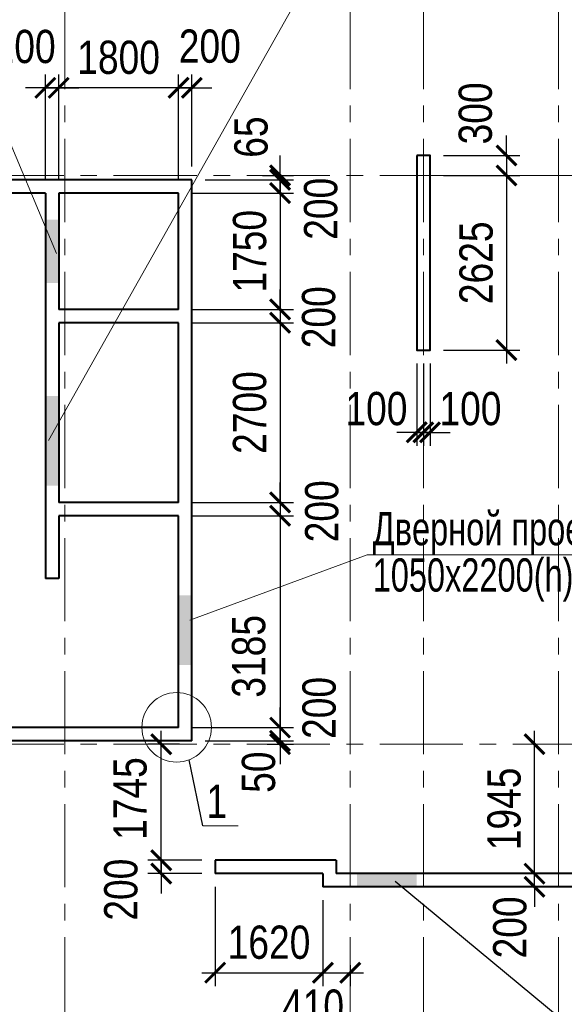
# Model space of a CAD drawing. Extents: x -8631841 to -8525813, y 4017860 to 4564755.
# Tile 39 of 112: x -8566828 to -8558645, y 4211770 to 4226572. Entities that reach past the tile are written whole.
import ezdxf

# ---------------------------------------------------------------- set-up
doc = ezdxf.new("R2010")
doc.units = 0
doc.header["$LTSCALE"] = 1000
doc.header["$MEASUREMENT"] = 0
doc.linetypes.add('CENTER', pattern=[2, 1.25, -0.25, 0.25, -0.25])
for name, color, linetype, lineweight in [('CК-400-Т(двери)', 7, 'Continuous', 20), ('СК-040-С(тены)', 12, 'Continuous', 40), ('СК-043-С-ПИЛОНЫ', 5, 'Continuous', 40), ('СК-100-О(си)', 7, 'CENTER', 15), ('СК-110-О-РАЗМЕРЫ', 7, 'Continuous', 15), ('СК-300-Р(азмеры)', 7, 'Continuous', 20), ('СК-343-Р-КОЛОННЫ', 7, 'Continuous', 13), ('СК-400-Т(екст)', 7, 'Continuous', 20), ('СК-600-Ш(триховка', 7, 'Continuous', 15)]:
    doc.layers.add(name, color=color, linetype=linetype, lineweight=lineweight)
doc.styles.add('RUSS', font='arial.ttf', dxfattribs={"width": 0.8})
doc.dimstyles.new('100-200', dxfattribs={"dimscale": 0, "dimtxt": 500, "dimasz": 300, "dimexe": 200, "dimexo": 200, "dimgap": 200, "dimtad": 1, "dimdec": 0, "dimzin": 0, "dimdsep": 46, "dimtxsty": 'RUSS', "dimblk": 'ARCHTICK', "dimcen": 0.096, "dimdle": 200, "dimclrd": 7, "dimclre": 7, "dimclrt": 256, "dimadec": 0, "dimazin": 0, "dimtfac": 1, "dimtdec": 0, "dimtmove": 2, "dimatfit": 3, "dimldrblk": 'OBLIQUE', "dimfxl": 1, "dimtolj": 1, "dimtzin": 0, "dimarcsym": 0})

# ---------------------------------------------------------------- blocks, each defined once
blk = doc.blocks.new('оси')
at = {"layer": 'СК-100-О(си)'}
for p, q in [((-7420, 18534.9), (-7420, -7257.5)), ((-3130, 18534.9), (-3130, -6395.3)), ((-2030, 18534.9), (-2030, -6395.3)), ((0, 18534.9), (0, -7257.5)), ((-46685.3, 15985), (6554.2, 15985)), ((-46685.3, 7435), (6554.2, 7435))]:
    blk.add_line(p, q, dxfattribs=at)
blk = doc.blocks.new('A$C858fb3ef')
at = {"layer": 'СК-300-Р(азмеры)'}
blk.add_blockref('оси', (0, 0), dxfattribs=at)
blk = doc.blocks.new('A$C573b34c5')
blk.add_blockref('A$C858fb3ef', (0, 0))
blk = doc.blocks.new('_ArchTick')
at = {"color": 0, "linetype": 'ByBlock', "const_width": 0.15}
blk.add_lwpolyline([(-0.5, -0.5), (0.5, 0.5)], dxfattribs=at)
blk = doc.blocks.new('*D726')
at = {"layer": 'Defpoints', "color": 0, "transparency": 16777216}
for p in [(-8559187, 4213735), (-8559093, 4213735), (-8559187, 4213535)]:
    blk.add_point(p, dxfattribs=at)
at = {"layer": 'СК-110-О-РАЗМЕРЫ', "color": 7, "lineweight": -2, "transparency": 16777216}
for p, q in [((-8559093, 4213735), (-8559093, 4214035)), ((-8559093, 4213535), (-8559093, 4213735)), ((-8558987, 4213735), (-8558893, 4213735)), ((-8559093, 4213535), (-8559093, 4213235)), ((-8558987, 4213535), (-8558893, 4213535))]:
    blk.add_line(p, q, dxfattribs=at)
at = {"layer": 'СК-110-О-РАЗМЕРЫ', "color": 7, "lineweight": -2, "transparency": 16777216, "xscale": 300, "yscale": 300, "zscale": 300}
for p, rotation in [((-8559093, 4213735), 270), ((-8559093, 4213535), 90)]:
    blk.add_blockref('_ArchTick', p, dxfattribs=dict(at, rotation=rotation))
at = {"layer": 'СК-110-О-РАЗМЕРЫ', "transparency": 16777216, "insert": (-8559461, 4212926), "char_height": 500, "attachment_point": 5, "rotation": 90, "style": 'RUSS'}
blk.add_mtext('\\A1;200', dxfattribs=at)
blk = doc.blocks.new('_Oblique')
at = {"color": 0, "linetype": 'ByBlock', "lineweight": -2}
blk.add_line((-0.5, -0.5), (0.5, 0.5), dxfattribs=at)
blk = doc.blocks.new('*D738')
at = {"layer": 'Defpoints', "color": 0, "transparency": 16777216}
for p in [(-8559093, 4215680), (-8559093, 4215680), (-8559093, 4213735)]:
    blk.add_point(p, dxfattribs=at)
at = {"layer": 'СК-343-Р-КОЛОННЫ', "color": 7, "lineweight": -2, "transparency": 16777216}
blk.add_line((-8559093, 4213535), (-8559093, 4215880), dxfattribs=at)
at = {"layer": 'СК-343-Р-КОЛОННЫ', "color": 7, "lineweight": -2, "transparency": 16777216, "xscale": 300, "yscale": 300, "zscale": 300}
for p, rotation in [((-8559093, 4215680), 90), ((-8559093, 4213735), 270)]:
    blk.add_blockref('_ArchTick', p, dxfattribs=dict(at, rotation=rotation))
at = {"layer": 'СК-343-Р-КОЛОННЫ', "transparency": 16777216, "insert": (-8559548, 4214707), "char_height": 500, "attachment_point": 5, "rotation": 90, "style": 'RUSS'}
blk.add_mtext('\\A1;1945', dxfattribs=at)
blk = doc.blocks.new('*D760')
at = {"layer": 'Defpoints', "color": 0, "transparency": 16777216}
for p in [(-8560662, 4224230), (-8560662, 4221605), (-8559513, 4221605)]:
    blk.add_point(p, dxfattribs=at)
at = {"layer": 'СК-343-Р-КОЛОННЫ', "color": 7, "lineweight": -2, "transparency": 16777216}
for p, q in [((-8559513, 4224430), (-8559513, 4221405)), ((-8560462, 4224230), (-8559313, 4224230)), ((-8560462, 4221605), (-8559313, 4221605))]:
    blk.add_line(p, q, dxfattribs=at)
at = {"layer": 'СК-343-Р-КОЛОННЫ', "color": 7, "lineweight": -2, "transparency": 16777216, "xscale": 300, "yscale": 300, "zscale": 300}
for p, rotation in [((-8559513, 4224230), 90), ((-8559513, 4221605), 270)]:
    blk.add_blockref('_ArchTick', p, dxfattribs=dict(at, rotation=rotation))
at = {"layer": 'СК-343-Р-КОЛОННЫ', "transparency": 16777216, "insert": (-8559968, 4222917), "char_height": 500, "attachment_point": 5, "rotation": 90, "style": 'RUSS'}
blk.add_mtext('\\A1;2625', dxfattribs=at)
blk = doc.blocks.new('*D761')
at = {"layer": 'Defpoints', "color": 0, "transparency": 16777216}
for p in [(-8560862, 4221605), (-8560762, 4221605), (-8560762, 4220368)]:
    blk.add_point(p, dxfattribs=at)
at = {"layer": 'СК-343-Р-КОЛОННЫ', "color": 7, "lineweight": -2, "transparency": 16777216}
for p, q in [((-8560862, 4221405), (-8560862, 4220168)), ((-8560762, 4221405), (-8560762, 4220168)), ((-8560862, 4220368), (-8561162, 4220368)), ((-8560862, 4220368), (-8560762, 4220368)), ((-8560762, 4220368), (-8560462, 4220368))]:
    blk.add_line(p, q, dxfattribs=at)
at = {"layer": 'СК-343-Р-КОЛОННЫ', "color": 7, "lineweight": -2, "transparency": 16777216, "xscale": 300, "yscale": 300, "zscale": 300}
blk.add_blockref('_ArchTick', (-8560862, 4220368), dxfattribs=at)
at = {"layer": 'СК-343-Р-КОЛОННЫ', "color": 7, "lineweight": -2, "transparency": 16777216, "xscale": 300, "yscale": 300, "zscale": 300, "rotation": 180}
blk.add_blockref('_ArchTick', (-8560762, 4220368), dxfattribs=at)
at = {"layer": 'СК-343-Р-КОЛОННЫ', "transparency": 16777216, "insert": (-8561468, 4220722), "char_height": 500, "attachment_point": 5, "style": 'RUSS'}
blk.add_mtext('\\A1;100', dxfattribs=at)
blk = doc.blocks.new('*D762')
at = {"layer": 'Defpoints', "color": 0, "transparency": 16777216}
for p in [(-8560762, 4221605), (-8560662, 4221605), (-8560762, 4220368)]:
    blk.add_point(p, dxfattribs=at)
at = {"layer": 'СК-343-Р-КОЛОННЫ', "color": 7, "lineweight": -2, "transparency": 16777216}
for p, q in [((-8560762, 4221405), (-8560762, 4220168)), ((-8560662, 4221405), (-8560662, 4220168)), ((-8560762, 4220368), (-8561062, 4220368)), ((-8560662, 4220368), (-8560762, 4220368)), ((-8560662, 4220368), (-8560362, 4220368))]:
    blk.add_line(p, q, dxfattribs=at)
at = {"layer": 'СК-343-Р-КОЛОННЫ', "color": 7, "lineweight": -2, "transparency": 16777216, "xscale": 300, "yscale": 300, "zscale": 300}
blk.add_blockref('_ArchTick', (-8560762, 4220368), dxfattribs=at)
at = {"layer": 'СК-343-Р-КОЛОННЫ', "color": 7, "lineweight": -2, "transparency": 16777216, "xscale": 300, "yscale": 300, "zscale": 300, "rotation": 180}
blk.add_blockref('_ArchTick', (-8560662, 4220368), dxfattribs=at)
at = {"layer": 'СК-343-Р-КОЛОННЫ', "transparency": 16777216, "insert": (-8560055, 4220722), "char_height": 500, "attachment_point": 5, "style": 'RUSS'}
blk.add_mtext('\\A1;100', dxfattribs=at)
blk = doc.blocks.new('*D800')
at = {"layer": 'Defpoints', "color": 0, "transparency": 16777216}
for p in [(-8564442, 4223965), (-8564442, 4222215), (-8562915, 4222215)]:
    blk.add_point(p, dxfattribs=at)
at = {"layer": 'СК-343-Р-КОЛОННЫ', "color": 7, "lineweight": -2, "transparency": 16777216}
for p, q in [((-8562915, 4224165), (-8562915, 4222015)), ((-8564242, 4223965), (-8562715, 4223965)), ((-8564242, 4222215), (-8562715, 4222215))]:
    blk.add_line(p, q, dxfattribs=at)
at = {"layer": 'СК-343-Р-КОЛОННЫ', "color": 7, "lineweight": -2, "transparency": 16777216, "xscale": 300, "yscale": 300, "zscale": 300}
for p, rotation in [((-8562915, 4223965), 90), ((-8562915, 4222215), 270)]:
    blk.add_blockref('_ArchTick', p, dxfattribs=dict(at, rotation=rotation))
at = {"layer": 'СК-343-Р-КОЛОННЫ', "transparency": 16777216, "insert": (-8563371, 4223090), "char_height": 500, "attachment_point": 5, "rotation": 90, "style": 'RUSS'}
blk.add_mtext('\\A1;1750', dxfattribs=at)
blk = doc.blocks.new('*D801')
at = {"layer": 'Defpoints', "color": 0, "transparency": 16777216}
for p in [(-8564442, 4222215), (-8564442, 4222015), (-8562915, 4222015)]:
    blk.add_point(p, dxfattribs=at)
at = {"layer": 'СК-343-Р-КОЛОННЫ', "color": 7, "lineweight": -2, "transparency": 16777216}
for p, q in [((-8562915, 4222215), (-8562915, 4222515)), ((-8564242, 4222215), (-8562715, 4222215)), ((-8562915, 4222215), (-8562915, 4222015)), ((-8564242, 4222015), (-8562715, 4222015)), ((-8562915, 4222015), (-8562915, 4221715))]:
    blk.add_line(p, q, dxfattribs=at)
at = {"layer": 'СК-343-Р-КОЛОННЫ', "color": 7, "lineweight": -2, "transparency": 16777216, "xscale": 300, "yscale": 300, "zscale": 300}
for p, rotation in [((-8562915, 4222215), 270), ((-8562915, 4222015), 90)]:
    blk.add_blockref('_ArchTick', p, dxfattribs=dict(at, rotation=rotation))
at = {"layer": 'СК-343-Р-КОЛОННЫ', "transparency": 16777216, "insert": (-8562334, 4222098), "char_height": 500, "attachment_point": 5, "rotation": 90, "style": 'RUSS'}
blk.add_mtext('\\A1;200', dxfattribs=at)
blk = doc.blocks.new('*D802')
at = {"layer": 'Defpoints', "color": 0, "transparency": 16777216}
for p in [(-8564442, 4222015), (-8564442, 4219315), (-8562916, 4219315)]:
    blk.add_point(p, dxfattribs=at)
at = {"layer": 'СК-343-Р-КОЛОННЫ', "color": 7, "lineweight": -2, "transparency": 16777216}
for p, q in [((-8562916, 4222215), (-8562916, 4219115)), ((-8564242, 4222015), (-8562716, 4222015)), ((-8564242, 4219315), (-8562716, 4219315))]:
    blk.add_line(p, q, dxfattribs=at)
at = {"layer": 'СК-343-Р-КОЛОННЫ', "color": 7, "lineweight": -2, "transparency": 16777216, "xscale": 300, "yscale": 300, "zscale": 300}
for p, rotation in [((-8562916, 4222015), 90), ((-8562916, 4219315), 270)]:
    blk.add_blockref('_ArchTick', p, dxfattribs=dict(at, rotation=rotation))
at = {"layer": 'СК-343-Р-КОЛОННЫ', "transparency": 16777216, "insert": (-8563371, 4220665), "char_height": 500, "attachment_point": 5, "rotation": 90, "style": 'RUSS'}
blk.add_mtext('\\A1;2700', dxfattribs=at)
blk = doc.blocks.new('*D803')
at = {"layer": 'Defpoints', "color": 0, "transparency": 16777216}
for p in [(-8564442, 4219315), (-8564442, 4219115), (-8562916, 4219115)]:
    blk.add_point(p, dxfattribs=at)
at = {"layer": 'СК-343-Р-КОЛОННЫ', "color": 7, "lineweight": -2, "transparency": 16777216}
for p, q in [((-8562916, 4219315), (-8562916, 4219615)), ((-8564242, 4219315), (-8562716, 4219315)), ((-8562916, 4219315), (-8562916, 4219115)), ((-8564242, 4219115), (-8562716, 4219115)), ((-8562916, 4219115), (-8562916, 4218815))]:
    blk.add_line(p, q, dxfattribs=at)
at = {"layer": 'СК-343-Р-КОЛОННЫ', "color": 7, "lineweight": -2, "transparency": 16777216, "xscale": 300, "yscale": 300, "zscale": 300}
for p, rotation in [((-8562916, 4219315), 270), ((-8562916, 4219115), 90)]:
    blk.add_blockref('_ArchTick', p, dxfattribs=dict(at, rotation=rotation))
at = {"layer": 'СК-343-Р-КОЛОННЫ', "transparency": 16777216, "insert": (-8562287, 4219181), "char_height": 500, "attachment_point": 5, "rotation": 90, "style": 'RUSS'}
blk.add_mtext('\\A1;200', dxfattribs=at)
blk = doc.blocks.new('*D804')
at = {"layer": 'Defpoints', "color": 0, "transparency": 16777216}
for p in [(-8564242, 4224165), (-8562915, 4224165), (-8564442, 4223965)]:
    blk.add_point(p, dxfattribs=at)
at = {"layer": 'СК-343-Р-КОЛОННЫ', "color": 7, "lineweight": -2, "transparency": 16777216}
for p, q in [((-8562915, 4224165), (-8562915, 4224465)), ((-8564042, 4224165), (-8562715, 4224165)), ((-8562915, 4223965), (-8562915, 4224165)), ((-8564242, 4223965), (-8562715, 4223965)), ((-8562915, 4223965), (-8562915, 4223665))]:
    blk.add_line(p, q, dxfattribs=at)
at = {"layer": 'СК-343-Р-КОЛОННЫ', "color": 7, "lineweight": -2, "transparency": 16777216, "xscale": 300, "yscale": 300, "zscale": 300}
for p, rotation in [((-8562915, 4224165), 270), ((-8562915, 4223965), 90)]:
    blk.add_blockref('_ArchTick', p, dxfattribs=dict(at, rotation=rotation))
at = {"layer": 'СК-343-Р-КОЛОННЫ', "transparency": 16777216, "insert": (-8562303, 4223729), "char_height": 500, "attachment_point": 5, "rotation": 90, "style": 'RUSS'}
blk.add_mtext('\\A1;200', dxfattribs=at)
blk = doc.blocks.new('*D805')
at = {"layer": 'Defpoints', "color": 0, "transparency": 16777216}
for p in [(-8564242, 4224165), (-8563381, 4224230), (-8562915, 4224230)]:
    blk.add_point(p, dxfattribs=at)
at = {"layer": 'СК-343-Р-КОЛОННЫ', "color": 7, "lineweight": -2, "transparency": 16777216}
for p, q in [((-8562915, 4224230), (-8562915, 4224530)), ((-8564042, 4224165), (-8562715, 4224165)), ((-8563181, 4224230), (-8562715, 4224230)), ((-8562915, 4224165), (-8562915, 4224230)), ((-8562915, 4224165), (-8562915, 4223865))]:
    blk.add_line(p, q, dxfattribs=at)
at = {"layer": 'СК-343-Р-КОЛОННЫ', "color": 7, "lineweight": -2, "transparency": 16777216, "xscale": 300, "yscale": 300, "zscale": 300}
for p, rotation in [((-8562915, 4224230), 270), ((-8562915, 4224165), 90)]:
    blk.add_blockref('_ArchTick', p, dxfattribs=dict(at, rotation=rotation))
at = {"layer": 'СК-343-Р-КОЛОННЫ', "transparency": 16777216, "insert": (-8563350, 4224807), "char_height": 500, "attachment_point": 5, "rotation": 90, "style": 'RUSS'}
blk.add_mtext('\\A1;65', dxfattribs=at)
blk = doc.blocks.new('*D806')
at = {"layer": 'Defpoints', "color": 0, "transparency": 16777216}
for p in [(-8564442, 4219115), (-8564442, 4215930), (-8562916, 4215930)]:
    blk.add_point(p, dxfattribs=at)
at = {"layer": 'СК-343-Р-КОЛОННЫ', "color": 7, "lineweight": -2, "transparency": 16777216}
for p, q in [((-8562916, 4219315), (-8562916, 4215730)), ((-8564242, 4219115), (-8562716, 4219115)), ((-8564242, 4215930), (-8562716, 4215930))]:
    blk.add_line(p, q, dxfattribs=at)
at = {"layer": 'СК-343-Р-КОЛОННЫ', "color": 7, "lineweight": -2, "transparency": 16777216, "xscale": 300, "yscale": 300, "zscale": 300}
for p, rotation in [((-8562916, 4219115), 90), ((-8562916, 4215930), 270)]:
    blk.add_blockref('_ArchTick', p, dxfattribs=dict(at, rotation=rotation))
at = {"layer": 'СК-343-Р-КОЛОННЫ', "transparency": 16777216, "insert": (-8563385, 4217001), "char_height": 500, "attachment_point": 5, "rotation": 90, "style": 'RUSS'}
blk.add_mtext('\\A1;3185', dxfattribs=at)
blk = doc.blocks.new('*D807')
at = {"layer": 'Defpoints', "color": 0, "transparency": 16777216}
for p in [(-8564442, 4215930), (-8564242, 4215730), (-8562916, 4215730)]:
    blk.add_point(p, dxfattribs=at)
at = {"layer": 'СК-343-Р-КОЛОННЫ', "color": 7, "lineweight": -2, "transparency": 16777216}
for p, q in [((-8562916, 4215930), (-8562916, 4216230)), ((-8564242, 4215930), (-8562716, 4215930)), ((-8562916, 4215930), (-8562916, 4215730)), ((-8564042, 4215730), (-8562716, 4215730)), ((-8562916, 4215730), (-8562916, 4215430))]:
    blk.add_line(p, q, dxfattribs=at)
at = {"layer": 'СК-343-Р-КОЛОННЫ', "color": 7, "lineweight": -2, "transparency": 16777216, "xscale": 300, "yscale": 300, "zscale": 300}
for p, rotation in [((-8562916, 4215930), 270), ((-8562916, 4215730), 90)]:
    blk.add_blockref('_ArchTick', p, dxfattribs=dict(at, rotation=rotation))
at = {"layer": 'СК-343-Р-КОЛОННЫ', "transparency": 16777216, "insert": (-8562327, 4216225), "char_height": 500, "attachment_point": 5, "rotation": 90, "style": 'RUSS'}
blk.add_mtext('\\A1;200', dxfattribs=at)
blk = doc.blocks.new('*D808')
at = {"layer": 'Defpoints', "color": 0, "transparency": 16777216}
for p in [(-8564242, 4215730), (-8563309, 4215680), (-8562916, 4215680)]:
    blk.add_point(p, dxfattribs=at)
at = {"layer": 'СК-343-Р-КОЛОННЫ', "color": 7, "lineweight": -2, "transparency": 16777216}
for p, q in [((-8562916, 4215730), (-8562916, 4216030)), ((-8564042, 4215730), (-8562716, 4215730)), ((-8562916, 4215730), (-8562916, 4215680)), ((-8563109, 4215680), (-8562716, 4215680)), ((-8562916, 4215680), (-8562916, 4215380))]:
    blk.add_line(p, q, dxfattribs=at)
at = {"layer": 'СК-343-Р-КОЛОННЫ', "color": 7, "lineweight": -2, "transparency": 16777216, "xscale": 300, "yscale": 300, "zscale": 300}
for p, rotation in [((-8562916, 4215730), 270), ((-8562916, 4215680), 90)]:
    blk.add_blockref('_ArchTick', p, dxfattribs=dict(at, rotation=rotation))
at = {"layer": 'СК-343-Р-КОЛОННЫ', "transparency": 16777216, "insert": (-8563237, 4215259), "char_height": 500, "attachment_point": 5, "rotation": 90, "style": 'RUSS'}
blk.add_mtext('\\A1;50', dxfattribs=at)
blk = doc.blocks.new('*D809')
at = {"layer": 'Defpoints', "color": 0, "transparency": 16777216}
for p in [(-8566242, 4225548), (-8566242, 4223965), (-8564442, 4223965)]:
    blk.add_point(p, dxfattribs=at)
at = {"layer": 'СК-343-Р-КОЛОННЫ', "color": 7, "lineweight": -2, "transparency": 16777216}
for p, q in [((-8566242, 4224165), (-8566242, 4225748)), ((-8564442, 4224165), (-8564442, 4225748)), ((-8564242, 4225548), (-8566442, 4225548))]:
    blk.add_line(p, q, dxfattribs=at)
at = {"layer": 'СК-343-Р-КОЛОННЫ', "color": 7, "lineweight": -2, "transparency": 16777216, "xscale": 300, "yscale": 300, "zscale": 300, "rotation": 180}
blk.add_blockref('_ArchTick', (-8566242, 4225548), dxfattribs=at)
at = {"layer": 'СК-343-Р-КОЛОННЫ', "color": 7, "lineweight": -2, "transparency": 16777216, "xscale": 300, "yscale": 300, "zscale": 300}
blk.add_blockref('_ArchTick', (-8564442, 4225548), dxfattribs=at)
at = {"layer": 'СК-343-Р-КОЛОННЫ', "transparency": 16777216, "insert": (-8565342, 4226003), "char_height": 500, "attachment_point": 5, "style": 'RUSS'}
blk.add_mtext('\\A1;1800', dxfattribs=at)
blk = doc.blocks.new('*D810')
at = {"layer": 'Defpoints', "color": 0, "transparency": 16777216}
for p in [(-8564242, 4225548), (-8564242, 4224165), (-8564442, 4223965)]:
    blk.add_point(p, dxfattribs=at)
at = {"layer": 'СК-343-Р-КОЛОННЫ', "color": 7, "lineweight": -2, "transparency": 16777216}
for p, q in [((-8564442, 4224165), (-8564442, 4225748)), ((-8564242, 4224365), (-8564242, 4225748)), ((-8564442, 4225548), (-8564742, 4225548)), ((-8564442, 4225548), (-8564242, 4225548)), ((-8564242, 4225548), (-8563942, 4225548))]:
    blk.add_line(p, q, dxfattribs=at)
at = {"layer": 'СК-343-Р-КОЛОННЫ', "color": 7, "lineweight": -2, "transparency": 16777216, "xscale": 300, "yscale": 300, "zscale": 300}
blk.add_blockref('_ArchTick', (-8564442, 4225548), dxfattribs=at)
at = {"layer": 'СК-343-Р-КОЛОННЫ', "color": 7, "lineweight": -2, "transparency": 16777216, "xscale": 300, "yscale": 300, "zscale": 300, "rotation": 180}
blk.add_blockref('_ArchTick', (-8564242, 4225548), dxfattribs=at)
at = {"layer": 'СК-343-Р-КОЛОННЫ', "transparency": 16777216, "insert": (-8563972, 4226171), "char_height": 500, "attachment_point": 5, "style": 'RUSS'}
blk.add_mtext('\\A1;200', dxfattribs=at)
blk = doc.blocks.new('*D859')
at = {"layer": 'Defpoints', "color": 0, "transparency": 16777216}
for p in [(-8563892, 4213935), (-8564701, 4213735), (-8563892, 4213735)]:
    blk.add_point(p, dxfattribs=at)
at = {"layer": 'СК-343-Р-КОЛОННЫ', "color": 7, "lineweight": -2, "transparency": 16777216}
for p, q in [((-8564701, 4213935), (-8564701, 4214235)), ((-8564092, 4213935), (-8564901, 4213935)), ((-8564701, 4213935), (-8564701, 4213735)), ((-8564092, 4213735), (-8564901, 4213735)), ((-8564701, 4213735), (-8564701, 4213435))]:
    blk.add_line(p, q, dxfattribs=at)
at = {"layer": 'СК-343-Р-КОЛОННЫ', "color": 7, "lineweight": -2, "transparency": 16777216, "xscale": 300, "yscale": 300, "zscale": 300}
for p, rotation in [((-8564701, 4213935), 270), ((-8564701, 4213735), 90)]:
    blk.add_blockref('_ArchTick', p, dxfattribs=dict(at, rotation=rotation))
at = {"layer": 'СК-343-Р-КОЛОННЫ', "transparency": 16777216, "insert": (-8565306, 4213493), "char_height": 500, "attachment_point": 5, "rotation": 90, "style": 'RUSS'}
blk.add_mtext('\\A1;200', dxfattribs=at)
blk = doc.blocks.new('*D862')
at = {"layer": 'Defpoints', "color": 0, "transparency": 16777216}
for p in [(-8566242, 4225548), (-8566442, 4223965), (-8566242, 4223965)]:
    blk.add_point(p, dxfattribs=at)
at = {"layer": 'СК-343-Р-КОЛОННЫ', "color": 7, "lineweight": -2, "transparency": 16777216}
for p, q in [((-8566442, 4224165), (-8566442, 4225748)), ((-8566242, 4224165), (-8566242, 4225748)), ((-8566442, 4225548), (-8566742, 4225548)), ((-8566442, 4225548), (-8566242, 4225548)), ((-8566242, 4225548), (-8565942, 4225548))]:
    blk.add_line(p, q, dxfattribs=at)
at = {"layer": 'СК-343-Р-КОЛОННЫ', "color": 7, "lineweight": -2, "transparency": 16777216, "xscale": 300, "yscale": 300, "zscale": 300}
blk.add_blockref('_ArchTick', (-8566442, 4225548), dxfattribs=at)
at = {"layer": 'СК-343-Р-КОЛОННЫ', "color": 7, "lineweight": -2, "transparency": 16777216, "xscale": 300, "yscale": 300, "zscale": 300, "rotation": 180}
blk.add_blockref('_ArchTick', (-8566242, 4225548), dxfattribs=at)
at = {"layer": 'СК-343-Р-КОЛОННЫ', "transparency": 16777216, "insert": (-8566754, 4226166), "char_height": 500, "attachment_point": 5, "style": 'RUSS'}
blk.add_mtext('\\A1;200', dxfattribs=at)
blk = doc.blocks.new('*D863')
at = {"layer": 'Defpoints', "color": 0, "transparency": 16777216}
for p in [(-8563892, 4213735), (-8562272, 4213535), (-8562272, 4212245)]:
    blk.add_point(p, dxfattribs=at)
at = {"layer": 'СК-343-Р-КОЛОННЫ', "color": 7, "lineweight": -2, "transparency": 16777216}
for p, q in [((-8563892, 4213535), (-8563892, 4212045)), ((-8562272, 4213335), (-8562272, 4212045)), ((-8564092, 4212245), (-8562072, 4212245))]:
    blk.add_line(p, q, dxfattribs=at)
at = {"layer": 'СК-343-Р-КОЛОННЫ', "color": 7, "lineweight": -2, "transparency": 16777216, "xscale": 300, "yscale": 300, "zscale": 300, "rotation": 180}
blk.add_blockref('_ArchTick', (-8563892, 4212245), dxfattribs=at)
at = {"layer": 'СК-343-Р-КОЛОННЫ', "color": 7, "lineweight": -2, "transparency": 16777216, "xscale": 300, "yscale": 300, "zscale": 300}
blk.add_blockref('_ArchTick', (-8562272, 4212245), dxfattribs=at)
at = {"layer": 'СК-343-Р-КОЛОННЫ', "transparency": 16777216, "insert": (-8563082, 4212700), "char_height": 500, "attachment_point": 5, "style": 'RUSS'}
blk.add_mtext('\\A1;1620', dxfattribs=at)
blk = doc.blocks.new('*D864')
at = {"layer": 'Defpoints', "color": 0, "transparency": 16777216}
for p in [(-8562272, 4213535), (-8561862, 4212560), (-8561862, 4212245)]:
    blk.add_point(p, dxfattribs=at)
at = {"layer": 'СК-343-Р-КОЛОННЫ', "color": 7, "lineweight": -2, "transparency": 16777216}
for p, q in [((-8562272, 4213335), (-8562272, 4212045)), ((-8561862, 4212360), (-8561862, 4212045)), ((-8562472, 4212245), (-8561662, 4212245))]:
    blk.add_line(p, q, dxfattribs=at)
at = {"layer": 'СК-343-Р-КОЛОННЫ', "color": 7, "lineweight": -2, "transparency": 16777216, "xscale": 300, "yscale": 300, "zscale": 300, "rotation": 180}
blk.add_blockref('_ArchTick', (-8562272, 4212245), dxfattribs=at)
at = {"layer": 'СК-343-Р-КОЛОННЫ', "color": 7, "lineweight": -2, "transparency": 16777216, "xscale": 300, "yscale": 300, "zscale": 300}
blk.add_blockref('_ArchTick', (-8561862, 4212245), dxfattribs=at)
at = {"layer": 'СК-343-Р-КОЛОННЫ', "transparency": 16777216, "insert": (-8562421, 4211739), "char_height": 500, "attachment_point": 5, "style": 'RUSS'}
blk.add_mtext('\\A1;410', dxfattribs=at)
blk = doc.blocks.new('*D865')
at = {"layer": 'Defpoints', "color": 0, "transparency": 16777216}
for p in [(-8564701, 4215680), (-8564226, 4215680), (-8563892, 4213935)]:
    blk.add_point(p, dxfattribs=at)
at = {"layer": 'СК-343-Р-КОЛОННЫ', "color": 7, "lineweight": -2, "transparency": 16777216}
for p, q in [((-8564701, 4213735), (-8564701, 4215880)), ((-8564426, 4215680), (-8564901, 4215680)), ((-8564092, 4213935), (-8564901, 4213935))]:
    blk.add_line(p, q, dxfattribs=at)
at = {"layer": 'СК-343-Р-КОЛОННЫ', "color": 7, "lineweight": -2, "transparency": 16777216, "xscale": 300, "yscale": 300, "zscale": 300}
for p, rotation in [((-8564701, 4215680), 90), ((-8564701, 4213935), 270)]:
    blk.add_blockref('_ArchTick', p, dxfattribs=dict(at, rotation=rotation))
at = {"layer": 'СК-343-Р-КОЛОННЫ', "transparency": 16777216, "insert": (-8565168, 4214863), "char_height": 500, "attachment_point": 5, "rotation": 90, "style": 'RUSS'}
blk.add_mtext('\\A1;1745', dxfattribs=at)
blk = doc.blocks.new('19')
at = {"layer": 'СК-040-С(тены)'}
for p, q in [((38410, 15920), (29190, 15920)), ((38410, 7485), (38410, 15920)), ((36210, 15720), (32110, 15720)), ((36210, 15720), (36210, 9925)), ((38210, 15720), (36410, 15720)), ((36410, 15720), (36410, 13970)), ((38210, 13970), (38210, 15720)), ((38210, 13970), (36410, 13970)), ((38210, 13770), (36410, 13770)), ((36410, 13770), (36410, 11070)), ((38210, 11070), (38210, 13770)), ((38210, 11070), (36410, 11070)), ((38210, 10870), (36410, 10870)), ((36410, 10870), (36410, 9925)), ((38210, 7685), (38210, 10870)), ((36410, 9925), (36210, 9925)), ((38210, 7685), (33780, 7685)), ((38410, 7485), (33980, 7485)), ((40580, 5690), (38760, 5690)), ((38760, 5690), (38760, 5490)), ((40580, 5690), (40580, 5490)), ((40380, 5490), (38760, 5490)), ((40380, 5490), (40380, 5290)), ((45331, 5490), (40580, 5490)), ((45531, 5290), (40380, 5290))]:
    blk.add_line(p, q, dxfattribs=at)
at = {"layer": 'СК-043-С-ПИЛОНЫ'}
blk.add_lwpolyline([(41790, 16285), (41790, 13360), (41990, 13360), (41990, 16285), (41790, 16285)], dxfattribs=at)
at = {"layer": 'СК-600-Ш(триховка', "color": 7}
for points in [[(36410, 15320), (36210, 15320), (36410, 14370), (36210, 14370)], [(36410, 12670), (36210, 12670), (36410, 11320), (36210, 11320)], [(38410, 9675), (38210, 9675), (38410, 8625), (38210, 8625)], [(40890, 5490), (40890, 5290), (41790, 5490), (41790, 5290)]]:
    blk.add_solid(points, dxfattribs=at)
blk = doc.blocks.new('*D877')
at = {"layer": 'Defpoints', "color": 0, "transparency": 16777216}
for p in [(-8560662, 4224530), (-8560662, 4224230), (-8559513, 4224230)]:
    blk.add_point(p, dxfattribs=at)
at = {"layer": 'СК-343-Р-КОЛОННЫ', "color": 7, "lineweight": -2, "transparency": 16777216}
for p, q in [((-8559513, 4224530), (-8559513, 4224830)), ((-8560462, 4224530), (-8559313, 4224530)), ((-8559513, 4224530), (-8559513, 4224230)), ((-8560462, 4224230), (-8559313, 4224230)), ((-8559513, 4224230), (-8559513, 4223930))]:
    blk.add_line(p, q, dxfattribs=at)
at = {"layer": 'СК-343-Р-КОЛОННЫ', "color": 7, "lineweight": -2, "transparency": 16777216, "xscale": 300, "yscale": 300, "zscale": 300}
for p, rotation in [((-8559513, 4224530), 270), ((-8559513, 4224230), 90)]:
    blk.add_blockref('_ArchTick', p, dxfattribs=dict(at, rotation=rotation))
at = {"layer": 'СК-343-Р-КОЛОННЫ', "transparency": 16777216, "insert": (-8559979, 4225163), "char_height": 500, "attachment_point": 5, "rotation": 90, "style": 'RUSS'}
blk.add_mtext('\\A1;300', dxfattribs=at)
blk = doc.blocks.new('A$Cce7b28b7')
blk.add_line((38574, 6206), (38368, 7200))
at = {"layer": 'СК-110-О-РАЗМЕРЫ'}
blk.add_line((39107, 6206), (38574, 6206), dxfattribs=at)
blk.add_circle((38182, 7689), 523, dxfattribs=at)
at = {"layer": 'СК-400-Т(екст)', "style": 'RUSS', "width": 0.8}
blk.add_text('1', height=500, dxfattribs=at).set_placement((38629, 6327))

msp = doc.modelspace()

# ---------------------------------------------------------------- linework, layer by layer
msp.add_line((-8558693.3, 4211545), (-8561187, 4213618.2))
at = {"layer": 'CК-400-Т(двери)'}
for p, q in [((-8568077.1, 4227344.8), (-8566274, 4223056.9)), ((-8562399.7, 4227344.8), (-8566395.3, 4220246.1)), ((-8561607.3, 4218525.1), (-8564270.7, 4217546.7))]:
    msp.add_line(p, q, dxfattribs=at)
at = {"layer": 'CК-400-Т(двери)', "color": 7}
msp.add_lwpolyline([(-8561607.3, 4218525.1), (-8557733.5, 4218525.1), (-8557733.5, 4218525.1)], dxfattribs=at)

# ---------------------------------------------------------------- block references
msp.add_blockref('A$Cce7b28b7', (-8602652.1, 4208244.6))
at = {"layer": 'СК-300-Р(азмеры)'}
msp.add_blockref('A$C573b34c5', (-8558731.8, 4208244.6), dxfattribs=at)
at = {"layer": 'СК-343-Р-КОЛОННЫ'}
msp.add_blockref('19', (-8602652.1, 4208244.6), dxfattribs=at)

# ---------------------------------------------------------------- texts
at = {"layer": 'CК-400-Т(двери)', "color": 7, "insert": (-8561524, 4219170.8), "char_height": 500, "width": 4535.799, "attachment_point": 1, "line_spacing_factor": 0.835689, "style": 'RUSS'}
msp.add_mtext('{\\W0.7;Дверной проем\\P1050х2200(h)}', dxfattribs=at)

# ---------------------------------------------------------------- dimensions: what is measured, and where the dimension line sits
at = {"layer": 'СК-110-О-РАЗМЕРЫ'}
dim = msp.add_linear_dim(base=(-8559092.7, 4213735), p1=(-8559186.9, 4213535), p2=(-8559186.9, 4213735), angle=90, dimstyle='100-200', override={"dimscale": 1}, dxfattribs=at)
dim.commit()
dim.dimension.update_dxf_attribs({"geometry": '*D726', "text_midpoint": (-8559461, 4212925.8), "dimtype": 160})
at = {"layer": 'СК-343-Р-КОЛОННЫ'}
for base, p1, p2, picture, middle in [((-8566242, 4225548), (-8566442, 4223965), (-8566242, 4223965), '*D862', (-8566754.4, 4226165.6)), ((-8564242.1, 4225548), (-8564442.1, 4223965), (-8564242.1, 4224165), '*D810', (-8563972.2, 4226170.9)), ((-8560761.8, 4220367.6), (-8560861.8, 4221605), (-8560761.8, 4221605), '*D761', (-8561468.3, 4220721.8)), ((-8561861.8, 4212244.9), (-8562271.9, 4213535), (-8561861.8, 4212560.2), '*D864', (-8562421.3, 4211738.6))]:
    dim = msp.add_linear_dim(base=base, p1=p1, p2=p2, dimstyle='100-200', override={"dimscale": 1}, dxfattribs=at)
    dim.commit()
    dim.dimension.update_dxf_attribs({"geometry": picture, "text_midpoint": middle, "dimtype": 160})
for base, p1, p2, picture, middle in [((-8566242, 4225548), (-8564442.1, 4223965), (-8566242, 4223965), '*D809', (-8565342, 4226003.2)), ((-8562271.9, 4212244.5), (-8563892.1, 4213735), (-8562271.9, 4213535), '*D863', (-8563082, 4212699.8))]:
    dim = msp.add_linear_dim(base=base, p1=p1, p2=p2, dimstyle='100-200', override={"dimscale": 1}, dxfattribs=at)
    dim.commit()
    dim.dimension.update_dxf_attribs({"geometry": picture, "text_midpoint": middle})
for base, p1, p2, angle, picture, middle in [((-8559513.4, 4224229.6), (-8560661.8, 4224529.6), (-8560661.8, 4224229.6), 90, '*D877', (-8559979.3, 4225162.8)), ((-8562915.3, 4224229.6), (-8564242.1, 4224165), (-8563381.1, 4224229.6), 90, '*D805', (-8563349.8, 4224806.5)), ((-8562914.9, 4224165), (-8564442.1, 4223965), (-8564242.1, 4224165), 90, '*D804', (-8562302.7, 4223728.7)), ((-8562915.3, 4222015), (-8564442.1, 4222215), (-8564442.1, 4222015), 90, '*D801', (-8562334.5, 4222098.3)), ((-8560761.8, 4220367.6), (-8560661.8, 4221605), (-8560761.8, 4221605), 180, '*D762', (-8560055.3, 4220721.8)), ((-8562916, 4219115), (-8564442.1, 4219315), (-8564442.1, 4219115), 90, '*D803', (-8562287.3, 4219180.9)), ((-8562915.6, 4215930), (-8564442.1, 4219115), (-8564442.1, 4215930), 90, '*D806', (-8563385.1, 4217000.6)), ((-8562915.6, 4215730), (-8564442.1, 4215930), (-8564242.1, 4215730), 90, '*D807', (-8562327.5, 4216225.5)), ((-8562915.6, 4215679.6), (-8564242.1, 4215730), (-8563308.6, 4215679.6), 90, '*D808', (-8563236.5, 4215258.7)), ((-8564700.7, 4215679.6), (-8563892.1, 4213935), (-8564226.1, 4215679.6), 90, '*D865', (-8565168.5, 4214862.6)), ((-8564701.1, 4213735), (-8563892.1, 4213935), (-8563892.1, 4213735), 90, '*D859', (-8565305.5, 4213492.8))]:
    dim = msp.add_linear_dim(base=base, p1=p1, p2=p2, angle=angle, dimstyle='100-200', override={"dimscale": 1}, dxfattribs=at)
    dim.commit()
    dim.dimension.update_dxf_attribs({"geometry": picture, "text_midpoint": middle, "dimtype": 160})
for base, p1, p2, picture, middle in [((-8559513, 4221605), (-8560661.8, 4224229.6), (-8560661.8, 4221605), '*D760', (-8559968.3, 4222917.3)), ((-8562915.3, 4222215), (-8564442.1, 4223965), (-8564442.1, 4222215), '*D800', (-8563370.5, 4223090)), ((-8562915.6, 4219315), (-8564442.1, 4222015), (-8564442.1, 4219315), '*D802', (-8563370.9, 4220665)), ((-8559092.7, 4215679.6), (-8559092.7, 4213735), (-8559092.7, 4215679.6), '*D738', (-8559548, 4214707.3))]:
    dim = msp.add_linear_dim(base=base, p1=p1, p2=p2, angle=90, dimstyle='100-200', override={"dimscale": 1}, dxfattribs=at)
    dim.commit()
    dim.dimension.update_dxf_attribs({"geometry": picture, "text_midpoint": middle})

doc.saveas('drawing.dxf')
